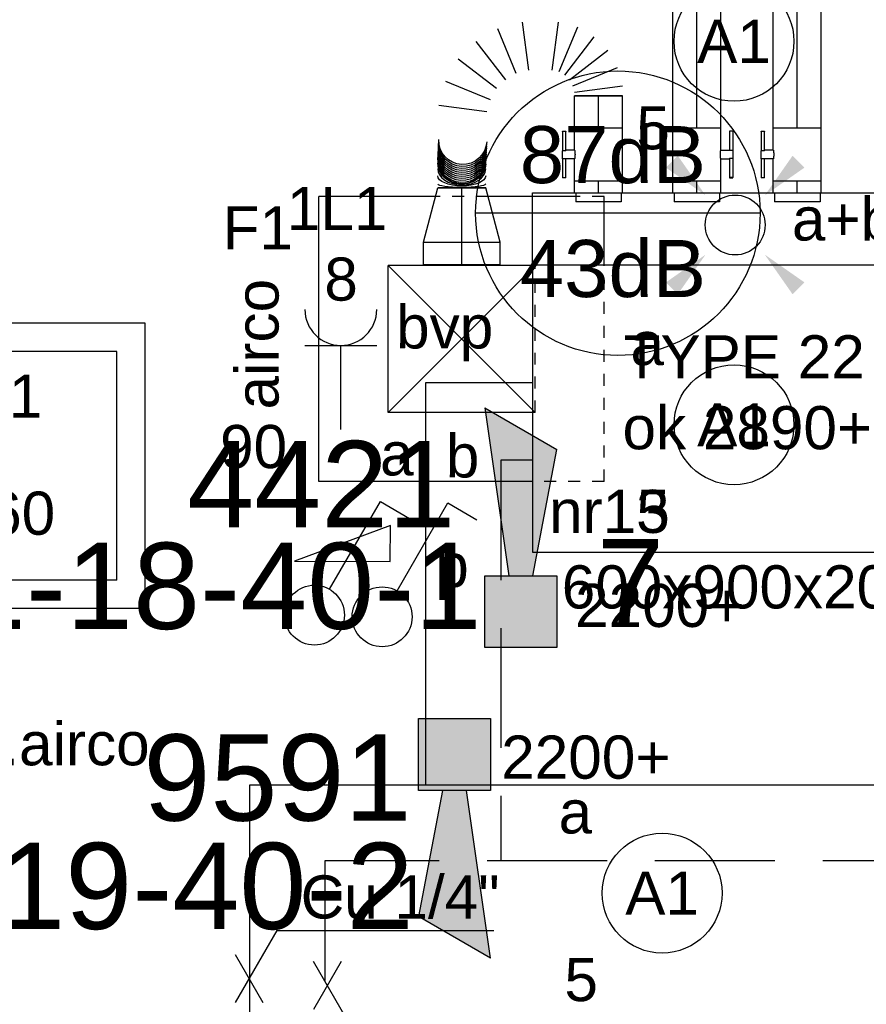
# Model space of a CAD drawing. Extents: x -132501 to 411300, y -42818 to 427495.
# Tile 65 of 256: x 14155 to 15921, y 22294 to 24348. Entities that reach past the tile are written whole.
import ezdxf
from ezdxf.enums import TextEntityAlignment as Align

# ---------------------------------------------------------------- set-up
doc = ezdxf.new("R2010")
doc.units = 0
doc.header["$LTSCALE"] = 50
for name, pattern in [('2322140', [45, 40, -5]), ('2322203', [45, 5, -2, 5, -2, 5, -2, 5, -2, 5, -2, 5, -5]), ('CENTER2', [28.575000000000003, 19.05, -3.175, 3.175, -3.175]), ('STREEPJES', [0.1, 0.05, -0.05])]:
    doc.linetypes.add(name, pattern=pattern)
doc.layers.get('0').update_dxf_attribs({"linetype": 'CONTINUOUS'})
for name, color, linetype in [('45 Plafond 2D arcering', 7, 'CONTINUOUS'), ('brandmelddecibels', 3, 'CONTINUOUS'), ('brandmeldserienummers', 1, 'CONTINUOUS'), ('EL6222--', 3, 'CONTINUOUS'), ('EL6311--', 3, 'CONTINUOUS'), ('EL6511--', 3, 'CONTINUOUS'), ('WL524---', 90, 'CONTINUOUS'), ('WL5448--', 4, 'CONTINUOUS'), ('WL570---_RETOUR_RST', 2, 'CONTINUOUS'), ('WL570---_RETOUR_RST_HL', 1, 'CONTINUOUS'), ('WL570---_TOEVOER', 3, 'CONTINUOUS'), ('WL570---_TOEVOER_HL', 8, 'CONTINUOUS'), ('WL570---_TOEVOER_RST', 2, 'CONTINUOUS'), ('WL570---_TOEVOER_RST_HL', 1, 'CONTINUOUS'), ('WL5911--_D', 2, 'CONTINUOUS'), ('WM5448--', 1, 'CONTINUOUS'), ('WM570---_RETOUR_RST_PR', 1, 'CONTINUOUS'), ('WM570---_TOEVOER_PR', 1, 'CONTINUOUS'), ('WM570---_TOEVOER_RST_PR', 1, 'CONTINUOUS')]:
    doc.layers.add(name, color=color, linetype=linetype)
doc.styles.add('BURO-018', font='ARIAL.TTF', dxfattribs={"height": 63})
doc.styles.add('BURO-025', font='ARIAL.TTF', dxfattribs={"height": 125})

# ---------------------------------------------------------------- blocks, each defined once
blk = doc.blocks.new('E00028')
at = {"color": 0, "linetype": 'Continuous'}
for p, q in [((1.5, 11), (-1.5, 9.267949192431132)), ((1.5, 11), (0.5, 4)), ((-0.5, 4), (-1.5, 9.267949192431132)), ((-1.5, 4), (-1.5, 1)), ((1.5, 4), (-1.5, 4)), ((1.5, 1), (1.5, 4)), ((-1.5, 1), (1.5, 1))]:
    blk.add_line(p, q, dxfattribs=at)
for points in [[(-1.5, 9.267949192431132), (1.5, 11), (-0.5, 4), (0.5, 4)], [(-1.5, 4), (1.5, 4), (-1.5, 1), (1.5, 1)]]:
    blk.add_solid(points, dxfattribs=at)
at = {"color": 0, "linetype": 'Continuous', "style": 'BURO-018'}
blk.add_attdef('E_TEXT1', text='', height=1.8, dxfattribs=at).set_placement((0, 13.5), align=Align.MIDDLE)
at = {"color": 0, "linetype": 'Continuous', "style": 'BURO-018', "flags": 1}
blk.add_attdef('E_MATCODE', (0, 0), '', height=1.799999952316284, dxfattribs=at)
blk = doc.blocks.new('1115B3A')
at = {"color": 0, "linetype": 'Continuous'}
blk.add_circle((0, 0), 2.5, dxfattribs=at)
at = {"color": 0, "linetype": 'Continuous', "style": 'BURO-018'}
for tag, p in [('E_GKAST', (0, 8)), ('E_GROEP', (0, 5)), ('E_SGROEP', (4.5, 5)), ('E_ARMCODE', (0, 0)), ('E_SLET', (4.5, -1))]:
    blk.add_attdef(tag, text='', height=1.8, dxfattribs=at).set_placement(p, align=Align.MIDDLE)
blk = doc.blocks.new('E00411')
at = {"color": 0, "linetype": 'Continuous'}
blk.add_circle((0, 0), 1.25, dxfattribs=at)
for points in [[(-2.891705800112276, 2.395768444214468), (-2.395768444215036, 2.891705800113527), (-1.237436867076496, 1.237436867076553)], [(2.395768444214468, 2.891705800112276), (2.891705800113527, 2.395768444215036), (1.237436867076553, 1.237436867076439)], [(-2.395768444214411, -2.891705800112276), (-2.89170580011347, -2.395768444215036), (-1.237436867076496, -1.237436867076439)], [(2.89170580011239, -2.395768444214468), (2.395768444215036, -2.891705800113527), (1.237436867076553, -1.237436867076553)]]:
    blk.add_solid(points, dxfattribs=at)
at = {"color": 0, "linetype": 'Continuous', "style": 'BURO-018'}
for tag, height, p in [('E_SLET1', 1.8, (-2.842e-13, 4.641705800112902)), ('E_GROEP', 1.799999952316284, (0, 0)), ('E_GKAST', 1.799999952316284, (0, 0))]:
    blk.add_attdef(tag, text='', height=height, dxfattribs=at).set_placement(p, align=Align.MIDDLE)
at = {"color": 0, "linetype": 'Continuous', "style": 'BURO-018', "flags": 1}
for tag in ['E_MATCODE', 'E_SGROEP']:
    blk.add_attdef(tag, text='', height=1.799999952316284, dxfattribs=at).set_placement((0, 0), align=Align.MIDDLE)
blk = doc.blocks.new('111408')
at = {"color": 0, "linetype": 'Continuous'}
for p, q in [((3.154700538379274, 6), (-0.8452994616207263, 4.5)), ((3.154700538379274, 4.5), (3.154700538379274, 6)), ((-0.8452994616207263, 4.5), (3.154700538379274, 4.5))]:
    blk.add_line(p, q, dxfattribs=at)
blk = doc.blocks.new('1114A1-TH1')
at = {"color": 0, "linetype": 'Continuous'}
for p, q in [((0.625, 3.332531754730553), (2.742413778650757, 7)), ((2.742413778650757, 7), (3.954849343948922, 6.299999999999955))]:
    blk.add_line(p, q, dxfattribs=at)
blk.add_circle((0, 2.25), 1.25, dxfattribs=at)
at = {"color": 0, "zscale": 50}
blk.add_blockref('111408', (0, 0), dxfattribs=at)
at = {"color": 0, "linetype": 'Continuous', "style": 'BURO-018'}
for tag, height, p in [('E_SLET1', 1.8, (3.355960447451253, 9)), ('E_GROEP', 1.799999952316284, (0, 0)), ('E_GKAST', 1.799999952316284, (0, 0))]:
    blk.add_attdef(tag, text='', height=height, dxfattribs=at).set_placement(p, align=Align.MIDDLE)
at = {"color": 0, "linetype": 'Continuous', "style": 'BURO-018', "flags": 1}
for tag in ['E_MATCODE', 'E_SGROEP']:
    blk.add_attdef(tag, text='', height=1.799999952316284, dxfattribs=at).set_placement((0, 0), align=Align.MIDDLE)
blk = doc.blocks.new('*U381')
at = {"color": 0, "ltscale": 10}
for p, q in [((297.5, 297.5, -2562.5), (-297.5, 297.5, -2562.5)), ((-297.5, -297.5, -2562.5), (-297.5, 297.5, -2562.5)), ((297.5, -297.5, -2562.5), (297.5, 297.5, -2562.5)), ((238.5, 238.5, -2562.5), (-238.5, 238.5, -2562.5)), ((-238.5, -238.5, -2562.5), (-238.5, 238.5, -2562.5)), ((238.5, -238.5, -2562.5), (238.5, 238.5, -2562.5)), ((238.5, -238.5, -2562.5), (-238.5, -238.5, -2562.5)), ((297.5, -297.5, -2562.5), (-297.5, -297.5, -2562.5))]:
    blk.add_line(p, q, dxfattribs=at)
at = {"layer": 'WL570---_RETOUR_RST_HL', "linetype": 'CENTER2'}
blk.add_circle((0, 0, -2562.5), 0.075, dxfattribs=at)
at = {"layer": 'WL570---_RETOUR_RST', "color": 1, "style": 'BURO-018'}
for tag in ['MC', 'Q']:
    blk.add_attdef(tag, text='', height=90, dxfattribs=at).set_placement((0, 0), align=Align.MIDDLE)
at = {"layer": 'WM570---_RETOUR_RST_PR', "color": 1, "style": 'BURO-018'}
blk.add_attdef('POSNR', text='', height=90, dxfattribs=at).set_placement((0, 0), align=Align.MIDDLE)
blk = doc.blocks.new('*U884')
at = {"color": 0, "ltscale": 10}
for p, q in [((-54.46603634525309, 297.5, -2537.5), (-297.5, 297.5, -2537.5)), ((-297.5, -297.5, -2537.5), (-297.5, 297.5, -2537.5)), ((238.2115284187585, 297.5, -2537.5), (55.03897447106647, 297.5, -2537.5)), ((297.5, 155.0835380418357, -2537.5), (297.5, 286.4371661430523, -2537.5)), ((147.6143813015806, 153.5, -2537.5), (-153.5, 153.5, -2537.5)), ((-153.5, -153.5, -2537.5), (-153.5, 153.5, -2537.5)), ((147.6143813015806, -147.6143813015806, -2537.5), (-153.5, 153.5, -2537.5)), ((-153.5, -153.5, -2537.5), (147.6143813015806, 147.6143813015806, -2537.5)), ((147.6143813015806, -153.5, -2537.5), (-153.5, -153.5, -2537.5)), ((147.6143813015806, -297.5, -2537.5), (-297.5, -297.5, -2537.5))]:
    blk.add_line(p, q, dxfattribs=at)
at = {"color": 8, "linetype": 'STREEPJES', "ltscale": 10}
for p, q in [((55.03897447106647, 297.5, -2537.5), (-54.46603634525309, 297.5, -2537.5)), ((297.5, 297.5, -2537.5), (238.2115284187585, 297.5, -2537.5)), ((297.5, 286.4371661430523, -2537.5), (297.5, 297.5, -2537.5)), ((153.5, 153.5, -2537.5), (147.6143813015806, 153.5, -2537.5)), ((147.6143813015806, 147.6143813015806, -2537.5), (153.5, 153.5, -2537.5)), ((153.5, -153.5, -2537.5), (153.5, 153.5, -2537.5)), ((297.5, -297.5, -2537.5), (297.5, 155.0835380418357, -2537.5)), ((153.5, -153.5, -2537.5), (147.6143813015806, -147.6143813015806, -2537.5)), ((153.5, -153.5, -2537.5), (147.6143813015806, -153.5, -2537.5)), ((297.5, -297.5, -2537.5), (147.6143813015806, -297.5, -2537.5))]:
    blk.add_line(p, q, dxfattribs=at)
at = {"layer": 'WL570---_TOEVOER_RST_HL', "linetype": 'CENTER2'}
blk.add_circle((0, 0, -2537.5), 0.075, dxfattribs=at)
at = {"layer": 'WL570---_TOEVOER_RST', "color": 1, "style": 'BURO-018'}
for tag in ['MC', 'Q']:
    blk.add_attdef(tag, text='', height=90, dxfattribs=at).set_placement((0, 0), align=Align.MIDDLE)
at = {"layer": 'WM570---_TOEVOER_RST_PR', "color": 1, "style": 'BURO-018'}
blk.add_attdef('POSNR', text='', height=90, dxfattribs=at).set_placement((0, 0), align=Align.MIDDLE)
blk = doc.blocks.new('*U885')
at = {"color": 2, "ltscale": 10}
for p, q in [((449.9999999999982, 300.0000000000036, -2995), (-450.0000000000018, 300.0000000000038, -2995)), ((-450.0000000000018, -299.9999999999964, -2995), (-450.0000000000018, 300.0000000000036, -2995)), ((449.9999999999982, -299.9999999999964, -2995), (449.9999999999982, 300.0000000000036, -2995)), ((449.9999999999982, -299.9999999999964, -2995), (-450.0000000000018, -299.9999999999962, -2995))]:
    blk.add_line(p, q, dxfattribs=at)
at = {"layer": 'WL5911--_D', "color": 2, "style": 'BURO-025'}
blk.add_attdef('POSNR', text='', height=125, dxfattribs=at).set_placement((0, 0), align=Align.MIDDLE)
blk = doc.blocks.new('*U887')
at = {"color": 0, "ltscale": 10}
for p, q in [((0, 50, -3000), (24.74124638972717, 49.99999999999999, -3000)), ((0, -50, -3000), (1.83697019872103e-14, 50, -3000)), ((0, -50, -3000), (24.74124638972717, -50.00000000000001, -3000))]:
    blk.add_line(p, q, dxfattribs=at)
at = {"layer": 'WL570---_TOEVOER_HL', "linetype": 'CENTER2'}
blk.add_line((0, 0, -3000), (24.74124638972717, -4.544893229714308e-15, -3000), dxfattribs=at)
at = {"layer": 'WM570---_TOEVOER_PR', "color": 1, "style": 'BURO-018'}
blk.add_attdef('POSNR', text='', height=90, dxfattribs=at).set_placement((0, 0), align=Align.MIDDLE)
blk = doc.blocks.new('*U888')
at = {"color": 0, "ltscale": 10}
for p, q in [((0, 50, -3000), (24.74124638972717, 49.99999999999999, -3000)), ((0, -50, -3000), (1.83697019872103e-14, 50, -3000)), ((0, -50, -3000), (24.74124638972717, -50.00000000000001, -3000))]:
    blk.add_line(p, q, dxfattribs=at)
at = {"layer": 'WL570---_TOEVOER_HL', "linetype": 'CENTER2'}
blk.add_line((0, 0, -3000), (24.74124638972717, -4.544893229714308e-15, -3000), dxfattribs=at)
at = {"layer": 'WM570---_TOEVOER_PR', "color": 1, "style": 'BURO-018'}
blk.add_attdef('POSNR', text='', height=90, dxfattribs=at).set_placement((0, 0), align=Align.MIDDLE)
blk = doc.blocks.new('*U889')
at = {"color": 0, "ltscale": 10}
for p, q in [((0, 50, -3000), (24.74124638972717, 49.99999999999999, -3000)), ((0, -50, -3000), (1.83697019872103e-14, 50, -3000)), ((0, -50, -3000), (24.74124638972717, -50.00000000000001, -3000))]:
    blk.add_line(p, q, dxfattribs=at)
at = {"layer": 'WL570---_TOEVOER_HL', "linetype": 'CENTER2'}
blk.add_line((0, 0, -3000), (24.74124638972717, -4.544893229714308e-15, -3000), dxfattribs=at)
at = {"layer": 'WM570---_TOEVOER_PR', "color": 1, "style": 'BURO-018'}
blk.add_attdef('POSNR', text='', height=90, dxfattribs=at).set_placement((0, 0), align=Align.MIDDLE)
blk = doc.blocks.new('*U890')
at = {"color": 2, "ltscale": 10}
for p, q in [((-9.308333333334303, 74.99999999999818, -3000), (-48.86751880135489, 74.9999999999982, -3000)), ((-48.86751880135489, 68.33333333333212, -3000), (-48.86751880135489, 74.99999999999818, -3000)), ((-48.86751880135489, 68.33333333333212, -3000), (-9.308333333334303, 68.3333333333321, -3000)), ((-9.308333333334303, 50, -3000), (-9.308333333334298, 75, -3000)), ((-9.308333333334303, 75, -3000), (7.514599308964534, 75, -3000)), ((7.514599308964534, 68.33333333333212, -3000), (7.514599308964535, 74.99999999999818, -3000)), ((47.86751880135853, 74.99999999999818, -3000), (7.514599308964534, 74.9999999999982, -3000)), ((7.514599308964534, 68.33333333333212, -3000), (47.86751880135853, 68.3333333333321, -3000)), ((9.308333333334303, 50, -3000), (9.308333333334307, 68.33333333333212, -3000)), ((47.86751880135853, 74.99999999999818, -3000), (48.86751880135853, 75, -3000)), ((47.86751880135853, 68.33333333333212, -3000), (47.86751880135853, 74.99999999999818, -3000)), ((48.86751880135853, 68.33333333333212, -3000), (47.86751880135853, 68.33333333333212, -3000)), ((48.86751880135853, 75, -3000), (48.86751880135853, 68.33333333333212, -3000)), ((-80.59124638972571, 47.5, -3000), (-98.44999999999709, 47.5, -3000)), ((-98.44999999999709, -47.5, -3000), (-98.44999999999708, 47.5, -3000)), ((-55.84999999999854, 50, -3000), (-9.308333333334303, 49.99999999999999, -3000)), ((-55.84999999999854, -50, -3000), (-55.84999999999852, 50, -3000)), ((9.308333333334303, 50, -3000), (55.84999999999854, 49.99999999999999, -3000)), ((55.84999999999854, 50, -3000), (55.84999999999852, -50, -3000)), ((-80.59124638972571, -47.5, -3000), (-98.44999999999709, -47.5, -3000)), ((-55.84999999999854, -50, -3000), (55.84999999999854, -50.00000000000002, -3000))]:
    blk.add_line(p, q, dxfattribs=at)
blk.add_spline([(9.26057528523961, 49.9911310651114, -3000), (9.117791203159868, 49.96487813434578, -3000), (8.881446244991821, 49.92228979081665, -3000), (8.55396562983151, 49.86507052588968, -3000), (8.138709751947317, 49.79551713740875, -3000), (7.639939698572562, 49.71643198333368, -3000), (7.06277352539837, 49.63101550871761, -3000), (6.413133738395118, 49.542741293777, -3000), (5.697686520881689, 49.45521774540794, -3000), (4.923773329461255, 49.37204142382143, -3000), (4.099335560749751, 49.29664778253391, -3000), (3.232833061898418, 49.23216570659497, -3000), (2.333157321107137, 49.18128255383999, -3000), (1.409540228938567, 49.14612633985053, -3000), (0.4714593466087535, 49.12817118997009, -3000), (-0.4714593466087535, 49.12817118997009, -3000), (-1.409540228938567, 49.14612633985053, -3000), (-2.333157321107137, 49.18128255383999, -3000), (-3.232833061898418, 49.23216570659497, -3000), (-4.099335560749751, 49.29664778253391, -3000), (-4.923773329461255, 49.37204142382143, -3000), (-5.697686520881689, 49.45521774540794, -3000), (-6.413133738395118, 49.542741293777, -3000), (-7.06277352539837, 49.63101550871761, -3000), (-7.639939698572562, 49.71643198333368, -3000), (-8.138709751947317, 49.79551713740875, -3000), (-8.55396562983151, 49.86507052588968, -3000), (-8.881446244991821, 49.92228979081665, -3000), (-9.117791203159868, 49.96487813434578, -3000), (-9.26057528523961, 49.9911310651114, -3000), (-9.308333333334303, 50, -3000)], degree=3, dxfattribs=at)
at = {"layer": 'WL570---_TOEVOER', "color": 1, "style": 'BURO-018'}
blk.add_attdef('I', text='', height=90, dxfattribs=at).set_placement((0, 0), align=Align.MIDDLE)
at = {"layer": 'WM570---_TOEVOER_PR', "color": 1, "style": 'BURO-018'}
blk.add_attdef('POSNR', text='', height=90, dxfattribs=at).set_placement((0, 0), align=Align.MIDDLE)
blk = doc.blocks.new('*U895')
at = {"color": 0, "ltscale": 10}
for p, q in [((-46.70000000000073, 80, -2550), (0, 79.99999999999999, -2550)), ((-46.70000000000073, 80, -2550), (-46.70000000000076, -80, -2550)), ((0, 80, -2550), (113.0999999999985, 49.99999999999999, -2550)), ((0, 80, -2550), (-2.939152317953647e-14, -80, -2550)), ((0, 80, -2550), (-2.939152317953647e-14, -80, -2550)), ((0, 80, -2550), (-2.939152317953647e-14, -80, -2550)), ((113.0999999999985, 50, -2550), (113.0999999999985, -50, -2550)), ((113.0999999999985, 50, -2550), (113.0999999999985, -50, -2550)), ((0, -80, -2550), (113.0999999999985, -50.00000000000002, -2550)), ((-46.70000000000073, -80, -2550), (0, -80.00000000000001, -2550))]:
    blk.add_line(p, q, dxfattribs=at)
at = {"layer": 'WL570---_TOEVOER_RST_HL', "linetype": 'CENTER2'}
for p, q in [((-46.70000000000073, 0, -2550), (0, -8.578650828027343e-15, -2550)), ((0, 0, -2550), (113.0999999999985, -2.077613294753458e-14, -2550))]:
    blk.add_line(p, q, dxfattribs=at)
blk.add_circle((113.0999999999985, 0, -2550), 0.075, dxfattribs=at)
at = {"layer": 'WM570---_TOEVOER_RST_PR', "color": 1, "style": 'BURO-018'}
blk.add_attdef('POSNR', text='', height=90, dxfattribs=at).set_placement((0, 0), align=Align.MIDDLE)
blk = doc.blocks.new('*U896')
at = {"color": 0, "ltscale": 10}
for p, q in [((0, 50, -3000), (66.69401607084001, 49.99999999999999, -3000)), ((66.69401607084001, 50, -3000), (66.69401607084, -50, -3000)), ((0, -50, -3000), (66.69401607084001, -50.00000000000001, -3000))]:
    blk.add_line(p, q, dxfattribs=at)
at = {"layer": 'WL570---_TOEVOER_HL', "linetype": 'CENTER2'}
blk.add_line((0, 0, -3000), (66.69401607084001, -1.225149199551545e-14, -3000), dxfattribs=at)
at = {"layer": 'WM570---_TOEVOER_PR', "color": 1, "style": 'BURO-018'}
blk.add_attdef('POSNR', text='', height=90, dxfattribs=at).set_placement((0, 0), align=Align.MIDDLE)
blk = doc.blocks.new('*U897')
at = {"color": 0, "ltscale": 10}
for p, q in [((-192.014236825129, 235.4250593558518, -3000), (-192.014236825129, 335.4250593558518, -3000)), ((-132.1402822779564, 335.1407860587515, -3000), (-133.732794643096, 335.1872040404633, -3000)), ((-33.31593209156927, 233.0144013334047, -3000), (-20.15068233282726, 333.0144013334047, -3000)), ((30.71593667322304, 319.3847318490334, -3000), (-7.882622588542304, 226.1995665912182, -3000)), ((14.92025888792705, 213.0343168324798, -3000), (76.32169962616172, 293.0542323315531, -3000)), ((113.5586491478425, 255.8172828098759, -3000), (33.53873364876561, 194.4158420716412, -3000)), ((46.70398340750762, 171.6129605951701, -3000), (139.8891486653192, 210.2115198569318, -3000)), ((153.5188181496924, 159.3449008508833, -3000), (53.51881814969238, 146.179651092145, -3000)), ((143.0567643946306, 44.26276614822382, -3000), (49.871599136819, 82.86132540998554, -3000)), ((53.51881814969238, 96.4729320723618, -3000), (153.5188181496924, 83.3076823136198, -3000)), ((42.82571305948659, 70.65749273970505, -3000), (122.8456285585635, 9.256052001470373, -3000)), ((0, -50, -3000), (1.83697019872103e-14, 50, -3000)), ((20.21113583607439, -50, -3000), (7.045886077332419, 50, -3000)), ((20.65749273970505, 53.64721901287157, -3000), (59.25605200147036, -39.53794624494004, -3000)), ((94.262766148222, -19.32681040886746, -3000), (32.86132540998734, 60.69310509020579, -3000))]:
    blk.add_line(p, q, dxfattribs=at)
for centre, major_axis, ratio, start_param, end_param in [((-183.3679548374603, 285.4250593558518, -3000), (-0.04009824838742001, -49.99999965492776), 0.1464909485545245, 3.141710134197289, 6.283302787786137), ((-152.3548237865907, 285.3475803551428, -3000), (-0.2477223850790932, -49.99941440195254), 0.6719353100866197, 3.142554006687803, 6.284146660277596), ((-134.393117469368, 285.1915490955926, -3000), (-1.456773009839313, -49.97910176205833), 0.9762423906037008, 3.15791287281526, 6.266865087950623)]:
    blk.add_ellipse(centre, major_axis=major_axis, ratio=ratio, start_param=start_param, end_param=end_param, dxfattribs=at)
at = {"color": 0, "ltscale": 10, "extrusion": (0, 0, -1)}
blk.add_ellipse((-166.8020027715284, 285.3984887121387, -3000), major_axis=(0.1281917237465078, 49.99985450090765), ratio=0.4271620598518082, start_param=3.142002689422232, end_param=6.283595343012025, dxfattribs=at)
at = {"color": 0, "ltscale": 10, "extrusion": (0, 0, -0.9999999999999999)}
for centre, major_axis, ratio, start_param, end_param in [((-141.2405226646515, 285.276612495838, -3000), (0.4701753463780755, 49.99784852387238), 0.8602398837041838, 3.144189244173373, 6.28578189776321), ((-131.3031264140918, 285.0497528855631, -3000), (-2.292031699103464, -49.94743827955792), 0.9932408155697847, 1.490116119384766e-08, 3.141592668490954), ((-127.1282147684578, 284.8581708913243, -3000), (-2.292031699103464, -49.94743827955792), 0.9932408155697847, 0, 3.141592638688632), ((-122.9533031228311, 284.6665888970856, -3000), (-2.292031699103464, -49.94743827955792), 0.9932408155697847, 1.490116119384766e-08, 3.141592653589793), ((-118.7783914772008, 284.4750069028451, -3000), (-2.292031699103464, -49.94743827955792), 0.9932408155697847, 1.490116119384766e-08, 3.141592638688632), ((-114.6034798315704, 284.2834249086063, -3000), (-2.292031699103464, -49.94743827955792), 0.9932408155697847, 0, 3.141592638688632), ((-110.4285681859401, 284.0918429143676, -3000), (-2.292031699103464, -49.94743827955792), 0.9932408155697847, 1.490116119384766e-08, 3.141592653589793), ((-106.2536565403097, 283.9002609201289, -3000), (-2.292031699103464, -49.94743827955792), 0.9932408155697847, 1.490116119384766e-08, 3.141592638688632), ((-102.0787448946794, 283.7086789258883, -3000), (-2.292031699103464, -49.94743827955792), 0.9932408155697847, 0, 3.141592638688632), ((-97.90383324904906, 283.5170969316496, -3000), (-2.292031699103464, -49.94743827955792), 0.9932408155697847, 1.490116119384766e-08, 3.141592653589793), ((-93.72892160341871, 283.3255149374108, -3000), (-2.292031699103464, -49.94743827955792), 0.9932408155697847, 1.490116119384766e-08, 3.141592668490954)]:
    blk.add_ellipse(centre, major_axis=major_axis, ratio=ratio, start_param=start_param, end_param=end_param, dxfattribs=at)
at = {"layer": 'WM570---_TOEVOER_PR', "color": 1, "style": 'BURO-018'}
blk.add_attdef('POSNR', text='', height=90, dxfattribs=at).set_placement((0, 0), align=Align.MIDDLE)
blk = doc.blocks.new('*U898')
at = {"color": 2, "ltscale": 10}
for p, q in [((-9.308333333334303, 74.99999999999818, -3000), (-48.86751880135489, 74.9999999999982, -3000)), ((-48.86751880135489, 68.33333333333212, -3000), (-48.86751880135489, 74.99999999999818, -3000)), ((-48.86751880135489, 68.33333333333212, -3000), (-9.308333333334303, 68.3333333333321, -3000)), ((-9.308333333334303, 50, -3000), (-9.308333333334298, 75, -3000)), ((-9.308333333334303, 75, -3000), (7.514599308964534, 75, -3000)), ((7.514599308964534, 68.33333333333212, -3000), (7.514599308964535, 74.99999999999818, -3000)), ((47.86751880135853, 74.99999999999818, -3000), (7.514599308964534, 74.9999999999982, -3000)), ((7.514599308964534, 68.33333333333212, -3000), (47.86751880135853, 68.3333333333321, -3000)), ((9.308333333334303, 50, -3000), (9.308333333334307, 68.33333333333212, -3000)), ((47.86751880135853, 74.99999999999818, -3000), (48.86751880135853, 75, -3000)), ((47.86751880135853, 68.33333333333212, -3000), (47.86751880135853, 74.99999999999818, -3000)), ((48.86751880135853, 68.33333333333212, -3000), (47.86751880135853, 68.33333333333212, -3000)), ((48.86751880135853, 75, -3000), (48.86751880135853, 68.33333333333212, -3000)), ((-80.59124638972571, 47.5, -3000), (-98.44999999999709, 47.5, -3000)), ((-98.44999999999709, -47.5, -3000), (-98.44999999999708, 47.5, -3000)), ((-55.84999999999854, 50, -3000), (-9.308333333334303, 49.99999999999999, -3000)), ((-55.84999999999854, -50, -3000), (-55.84999999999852, 50, -3000)), ((9.308333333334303, 50, -3000), (55.84999999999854, 49.99999999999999, -3000)), ((55.84999999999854, 50, -3000), (55.84999999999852, -50, -3000)), ((-80.59124638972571, -47.5, -3000), (-98.44999999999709, -47.5, -3000)), ((-55.84999999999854, -50, -3000), (55.84999999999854, -50.00000000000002, -3000))]:
    blk.add_line(p, q, dxfattribs=at)
blk.add_spline([(9.26057528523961, 49.9911310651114, -3000), (9.117791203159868, 49.96487813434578, -3000), (8.881446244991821, 49.92228979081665, -3000), (8.55396562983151, 49.86507052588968, -3000), (8.138709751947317, 49.79551713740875, -3000), (7.639939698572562, 49.71643198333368, -3000), (7.06277352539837, 49.63101550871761, -3000), (6.413133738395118, 49.542741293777, -3000), (5.697686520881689, 49.45521774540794, -3000), (4.923773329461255, 49.37204142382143, -3000), (4.099335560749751, 49.29664778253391, -3000), (3.232833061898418, 49.23216570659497, -3000), (2.333157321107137, 49.18128255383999, -3000), (1.409540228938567, 49.14612633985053, -3000), (0.4714593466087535, 49.12817118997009, -3000), (-0.4714593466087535, 49.12817118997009, -3000), (-1.409540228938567, 49.14612633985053, -3000), (-2.333157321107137, 49.18128255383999, -3000), (-3.232833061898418, 49.23216570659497, -3000), (-4.099335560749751, 49.29664778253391, -3000), (-4.923773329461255, 49.37204142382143, -3000), (-5.697686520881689, 49.45521774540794, -3000), (-6.413133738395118, 49.542741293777, -3000), (-7.06277352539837, 49.63101550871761, -3000), (-7.639939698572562, 49.71643198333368, -3000), (-8.138709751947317, 49.79551713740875, -3000), (-8.55396562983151, 49.86507052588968, -3000), (-8.881446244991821, 49.92228979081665, -3000), (-9.117791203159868, 49.96487813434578, -3000), (-9.26057528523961, 49.9911310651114, -3000), (-9.308333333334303, 50, -3000)], degree=3, dxfattribs=at)
at = {"layer": 'WL570---_TOEVOER', "color": 1, "style": 'BURO-018'}
blk.add_attdef('I', text='', height=90, dxfattribs=at).set_placement((0, 0), align=Align.MIDDLE)
at = {"layer": 'WM570---_TOEVOER_PR', "color": 1, "style": 'BURO-018'}
blk.add_attdef('POSNR', text='', height=90, dxfattribs=at).set_placement((0, 0), align=Align.MIDDLE)
blk = doc.blocks.new('*U899')
at = {"color": 2, "ltscale": 10}
for p, q in [((-80.59124638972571, 47.50000000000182, -3000), (-98.44999999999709, 47.50000000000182, -3000)), ((-98.44999999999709, -47.49999999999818, -3000), (-98.44999999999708, 47.50000000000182, -3000)), ((-55.84999999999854, 50.00000000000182, -3000), (55.84999999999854, 50.0000000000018, -3000)), ((-55.84999999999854, -49.99999999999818, -3000), (-55.84999999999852, 50.00000000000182, -3000)), ((55.84999999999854, 50.00000000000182, -3000), (55.84999999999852, -49.99999999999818, -3000)), ((-80.59124638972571, -47.49999999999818, -3000), (-98.44999999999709, -47.49999999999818, -3000)), ((-55.84999999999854, -49.99999999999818, -3000), (-9.308333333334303, -49.99999999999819, -3000)), ((-9.308333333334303, -49.99999999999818, -3000), (-9.308333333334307, -68.3333333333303, -3000)), ((9.308333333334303, -49.99999999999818, -3000), (9.308333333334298, -74.99999999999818, -3000)), ((9.308333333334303, -49.99999999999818, -3000), (55.84999999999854, -49.99999999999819, -3000)), ((-48.86751880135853, -68.3333333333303, -3000), (-48.86751880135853, -74.99999999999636, -3000)), ((-47.86751880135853, -68.3333333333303, -3000), (-48.86751880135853, -68.3333333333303, -3000)), ((-48.86751880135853, -74.99999999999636, -3000), (-47.86751880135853, -75, -3000)), ((-7.514599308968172, -68.3333333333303, -3000), (-47.86751880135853, -68.33333333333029, -3000)), ((-47.86751880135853, -75, -3000), (-47.86751880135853, -68.3333333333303, -3000)), ((-7.514599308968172, -75, -3000), (-47.86751880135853, -74.99999999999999, -3000)), ((-7.514599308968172, -68.3333333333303, -3000), (-7.514599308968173, -74.99999999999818, -3000)), ((9.308333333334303, -74.99999999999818, -3000), (-7.514599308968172, -74.99999999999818, -3000)), ((48.86751880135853, -68.3333333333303, -3000), (9.308333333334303, -68.33333333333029, -3000)), ((48.86751880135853, -75, -3000), (9.308333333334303, -74.99999999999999, -3000)), ((48.86751880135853, -75, -3000), (48.86751880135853, -68.3333333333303, -3000))]:
    blk.add_line(p, q, dxfattribs=at)
blk.add_spline([(-9.26057528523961, -49.99113106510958, -3000), (-9.117791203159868, -49.96487813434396, -3000), (-8.881446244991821, -49.92228979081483, -3000), (-8.55396562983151, -49.86507052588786, -3000), (-8.138709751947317, -49.79551713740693, -3000), (-7.639939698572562, -49.71643198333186, -3000), (-7.06277352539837, -49.63101550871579, -3000), (-6.413133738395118, -49.54274129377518, -3000), (-5.697686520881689, -49.45521774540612, -3000), (-4.923773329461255, -49.37204142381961, -3000), (-4.099335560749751, -49.29664778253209, -3000), (-3.232833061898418, -49.23216570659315, -3000), (-2.333157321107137, -49.18128255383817, -3000), (-1.409540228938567, -49.14612633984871, -3000), (-0.4714593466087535, -49.12817118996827, -3000), (0.4714593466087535, -49.12817118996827, -3000), (1.409540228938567, -49.14612633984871, -3000), (2.333157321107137, -49.18128255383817, -3000), (3.232833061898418, -49.23216570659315, -3000), (4.099335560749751, -49.29664778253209, -3000), (4.923773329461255, -49.37204142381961, -3000), (5.697686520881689, -49.45521774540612, -3000), (6.413133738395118, -49.54274129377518, -3000), (7.06277352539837, -49.63101550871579, -3000), (7.639939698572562, -49.71643198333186, -3000), (8.138709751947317, -49.79551713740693, -3000), (8.55396562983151, -49.86507052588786, -3000), (8.881446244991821, -49.92228979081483, -3000), (9.117791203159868, -49.96487813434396, -3000), (9.26057528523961, -49.99113106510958, -3000), (9.308333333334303, -49.99999999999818, -3000)], degree=3, dxfattribs=at)
at = {"layer": 'WL570---_TOEVOER', "color": 1, "style": 'BURO-018'}
blk.add_attdef('I', text='', height=90, dxfattribs=at).set_placement((0, 0), align=Align.MIDDLE)
at = {"layer": 'WM570---_TOEVOER_PR', "color": 1, "style": 'BURO-018'}
blk.add_attdef('POSNR', text='', height=90, dxfattribs=at).set_placement((0, 0), align=Align.MIDDLE)
blk = doc.blocks.new('*U901')
at = {"color": 0, "ltscale": 10}
for p, q in [((0, 50, -3000), (524.5175768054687, 49.9999999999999, -3000)), ((524.5175768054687, 50, -3000), (524.5175768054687, -50, -3000)), ((0, -50, -3000), (524.5175768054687, -50.0000000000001, -3000))]:
    blk.add_line(p, q, dxfattribs=at)
at = {"layer": 'WL570---_TOEVOER_HL', "linetype": 'CENTER2'}
blk.add_line((0, 0, -3000), (524.5175768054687, -9.635231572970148e-14, -3000), dxfattribs=at)
at = {"layer": 'WM570---_TOEVOER_PR', "color": 1, "style": 'BURO-018'}
blk.add_attdef('POSNR', text='', height=90, dxfattribs=at).set_placement((0, 0), align=Align.MIDDLE)
blk = doc.blocks.new('*U904')
at = {"color": 0, "ltscale": 10}
for p, q in [((0, 50, -3000), (524.5175768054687, 49.9999999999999, -3000)), ((524.5175768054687, 50, -3000), (524.5175768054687, -50, -3000)), ((0, -50, -3000), (524.5175768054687, -50.0000000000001, -3000))]:
    blk.add_line(p, q, dxfattribs=at)
at = {"layer": 'WL570---_TOEVOER_HL', "linetype": 'CENTER2'}
blk.add_line((0, 0, -3000), (524.5175768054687, -9.635231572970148e-14, -3000), dxfattribs=at)
at = {"layer": 'WM570---_TOEVOER_PR', "color": 1, "style": 'BURO-018'}
blk.add_attdef('POSNR', text='', height=90, dxfattribs=at).set_placement((0, 0), align=Align.MIDDLE)
blk = doc.blocks.new('111304')
at = {"color": 0, "linetype": 'Continuous'}
for p, q in [((-1.5, 4.5), (1.5, 4.5)), ((0, 1), (0, 4.5))]:
    blk.add_line(p, q, dxfattribs=at)
blk.add_arc((0, 6), 1.5, 180, 0, dxfattribs=at)
at = {"color": 0, "linetype": 'Continuous', "style": 'BURO-018'}
for tag, p in [('E_GKAST', (0, 11.5)), ('E_GROEP', (0, 8.5)), ('E_SGROEP', (4.5, 8.5))]:
    blk.add_attdef(tag, text='', height=1.8, dxfattribs=at).set_placement(p, align=Align.MIDDLE)
at = {"color": 0, "linetype": 'Continuous', "style": 'BURO-018', "flags": 1}
for tag, height, p in [('E_VERMCODE', 1.8, (13, 8.5)), ('E_MATCODE', 1.799999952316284, (0, 0))]:
    blk.add_attdef(tag, text='', height=height, dxfattribs=at).set_placement(p, align=Align.MIDDLE)
blk = doc.blocks.new('1114A1')
at = {"color": 0, "linetype": 'Continuous'}
for p, q in [((0.625, 3.332531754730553), (2.742413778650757, 7)), ((2.742413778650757, 7), (3.954849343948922, 6.299999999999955))]:
    blk.add_line(p, q, dxfattribs=at)
blk.add_circle((0, 2.25), 1.25, dxfattribs=at)
at = {"color": 0, "linetype": 'Continuous', "style": 'BURO-018'}
for tag, height, p in [('E_SLET1', 1.8, (3.355960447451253, 9)), ('E_GROEP', 1.799999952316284, (0, 0)), ('E_GKAST', 1.799999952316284, (0, 0))]:
    blk.add_attdef(tag, text='', height=height, dxfattribs=at).set_placement(p, align=Align.MIDDLE)
at = {"color": 0, "linetype": 'Continuous', "style": 'BURO-018', "flags": 1}
for tag in ['E_MATCODE', 'E_SGROEP']:
    blk.add_attdef(tag, text='', height=1.799999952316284, dxfattribs=at).set_placement((0, 0), align=Align.MIDDLE)
blk = doc.blocks.new('*U1533', base_point=(18220.6988574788, 24266.05639799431, 2900))
at = {"color": 0, "linetype": 'Continuous'}
for p, q in [((18278.43388439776, 24366.05639799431, 2900), (18191.83134401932, 24216.05639799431, 2900)), ((18278.43388439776, 24366.05639799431, 2900), (18731.34657198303, 24366.05639799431, 2900)), ((18191.83134401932, 24316.05639799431, 2900), (18249.56637093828, 24216.05639799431, 2900))]:
    blk.add_line(p, q, dxfattribs=at)
at = {"color": 0, "linetype": 'Continuous', "style": 'BURO-018'}
blk.add_text('Cu 1/4"', height=90, dxfattribs=at).set_placement((18328.43388439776, 24391.05639799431, 2900))
blk = doc.blocks.new('*U1535', base_point=(18162.14372766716, 24108.51915624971, 2900))
at = {"color": 0, "linetype": 'Continuous'}
for p, q in [((18191.01124112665, 24158.51915624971, 2900), (18133.27621420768, 24058.51915624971, 2900)), ((18271.84027881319, 23918.51915624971, 2900), (18133.27621420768, 24158.51915624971, 2900)), ((18271.84027881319, 23918.51915624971, 2900), (18724.75296639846, 23918.51915624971, 2900))]:
    blk.add_line(p, q, dxfattribs=at)
at = {"color": 0, "linetype": 'Continuous', "style": 'BURO-018'}
blk.add_text('Cu 1/2"', height=90, dxfattribs=at).set_placement((18321.84027881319, 23943.51915624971, 2900))
blk = doc.blocks.new('GAFGHYHY')
at = {"layer": '45 Plafond 2D arcering', "linetype": 'Continuous'}
h = blk.add_hatch(dxfattribs=at)
h.set_pattern_fill('RASTER_600_0002', color=8, style=0, pattern_type=2)
h.set_pattern_definition([(0, (329606.6039655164, 263113.0164054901), (0, 600), []), (90, (329606.6039655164, 263113.0164054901), (-600, 0), [])])
h.paths.add_polyline_path([(314958.4484486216, 262579.1641033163), (311651.3856012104, 262579.1641033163), (311651.3856012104, 260865.8213427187), (318334.3856012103, 260865.8213427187), (318334.3856012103, 255497.548901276), (322319.3858894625, 254963.888382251), (325862.8856012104, 254725.6584581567), (325862.8856012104, 257249.2687077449), (333290.8856012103, 257249.2687077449), (333290.8856012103, 254942.5259475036), (336798.324696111, 255489.678399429), (340391.3464691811, 256042.0766862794), (347581.1320038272, 257147.4485607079), (347540.0042540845, 258187.0408377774), (344346.2374735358, 258187.0408377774), (344274.0276694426, 258060.1071111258, -0.2927741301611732), (338835.1502440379, 268360.9548132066), (333245.8043765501, 267502.245652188), (329585.4417988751, 267292.1290713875), (328865.1988823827, 267293.5379741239, 0.01313377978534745), (328865.6683573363, 267533.5375149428), (329496.8869935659, 267532.3027569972), (329497.1041820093, 270676.7641032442), (328743.0875005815, 270676.7641032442), (328743.0875005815, 270841.7641032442), (329497.1055634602, 270841.7641032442), (329497.1055634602, 272301.7641032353), (326028.5856012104, 272301.7641032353), (326028.5856012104, 270841.7641032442), (326783.0875005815, 270841.7641032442), (326783.0875005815, 270676.7641032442), (326008.5856012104, 270676.7641032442), (315530.2996312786, 270676.7641032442, -0.06356526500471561), (316101.1455684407, 268525.0756693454), (316090.0725138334, 268527.2530816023, -0.003566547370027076), (316103.7128682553, 268406.4108793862), (316579.7973396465, 268479.8951624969), (316533.0012536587, 268710.3932426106), (316693.973066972, 268745.3050008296, -0.1356799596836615), (316433.9819192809, 263929.0466205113), (316277.9569696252, 263980.9998569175), (316414.7757330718, 264431.9906666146), (314732.6044793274, 264431.9906666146, 0.01816797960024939)], flags=0)
h.paths.add_polyline_path([(325877.1581249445, 261732.8260382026, -51.8167411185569), (326135.6591064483, 261974.1158924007), (326121.4581252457, 261988.1989365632), (325864.0853531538, 261747.9621750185)], flags=0)
h.paths.add_polyline_path([(329466.0667907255, 263438.9307410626, -0.9999999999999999), (335716.0667907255, 263438.9307410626, -0.9999999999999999)], flags=0)
h.paths.add_polyline_path([(339101.6930176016, 258177.7519564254, -0.9999999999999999), (333851.6930176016, 258177.7519564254, -0.9999999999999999)], flags=0)

msp = doc.modelspace()

# ---------------------------------------------------------------- linework, layer by layer
at = {"layer": 'brandmelddecibels'}
msp.add_line((15699.23558888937, 23944.73300137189), (15105.83051410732, 23944.73300137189), dxfattribs=at)
msp.add_circle((15402.53305149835, 23944.73300137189), 296.7025373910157, dxfattribs=at)
at = {"layer": 'WL5448--', "linetype": '2322140'}
for p, q in [((15000.99669347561, 23590.61881803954, 2900), (15000.99669347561, 22751.38234346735, 2900)), ((15224.13098095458, 23429.15873321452, 2900), (15158.53393522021, 23429.15873321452, 2900)), ((16622.36166432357, 22751.38234346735, 2900), (14633.82522105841, 22751.38234346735, 2900)), ((14633.82522105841, 22751.38234346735, 2900), (14633.82522105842, 21722.14262954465, 2900))]:
    msp.add_line(p, q, dxfattribs=at)
at = {"layer": 'WL5448--', "linetype": '2322203'}
for p, q in [((15224.13098095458, 23590.61881803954, 2900), (15000.99669347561, 23590.61881803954, 2900)), ((15158.53393522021, 23429.15873321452, 2900), (15158.53393522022, 22593.84510172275, 2900)), ((16779.89890606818, 22593.84510172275, 2900), (14791.36246280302, 22593.84510172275, 2900)), ((14791.36246280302, 22593.84510172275, 2900), (14791.36246280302, 21722.14262954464, 2900))]:
    msp.add_line(p, q, dxfattribs=at)
at = {"layer": 'WL570---_TOEVOER'}
for p, q in [((15224.13098095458, 23837.33995508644, 95), (15224.13098095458, 23987.33995508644, 95)), ((15224.13098095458, 23987.33995508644, 95), (16123.5962140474, 23987.33995508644, 95))]:
    msp.add_line(p, q, dxfattribs=at)

# ---------------------------------------------------------------- block references
at = {"layer": 'EL6222--'}
ref = msp.add_blockref('111304', (14824.54982792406, 23443.76459331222), dxfattribs=dict(at, xscale=50, yscale=50, zscale=50))
ref.add_attrib('E_GROEP', '8', dxfattribs={"layer": '0', "color": 1, "linetype": 'Continuous', "height": 90, "style": 'BURO-018'}).set_placement((14825.12213699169, 23807.33322457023), align=Align.MIDDLE)
at = {"layer": 'EL6311--'}
ref = msp.add_blockref('1115B3A', (15644.80624818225, 24303.31727061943), dxfattribs=dict(at, xscale=50.00000000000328, yscale=50.00000000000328, zscale=50, rotation=181.9948371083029))
ref.add_attrib('E_ARMCODE', 'A1', dxfattribs={"layer": '0', "color": 1, "linetype": 'Continuous', "height": 90, "style": 'BURO-018'}).set_placement((15644.80624818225, 24303.31727061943), align=Align.MIDDLE)
ref.add_attrib('E_SLET', 'a', dxfattribs={"layer": '0', "color": 1, "linetype": 'Continuous', "height": 90, "style": 'BURO-018'}).set_placement((15463.82065147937, 24472.11956262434), align=Align.MIDDLE)
ref.add_attrib('E_GROEP', '5', dxfattribs={"layer": '0', "color": 1, "linetype": 'Continuous', "height": 90, "style": 'BURO-018'}).set_placement((15476.00395617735, 24122.33167391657), align=Align.MIDDLE)
ref = msp.add_blockref('E00411', (15647.25583136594, 23920.1280097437), dxfattribs=dict(at, xscale=50, yscale=50, zscale=50))
ref.add_attrib('E_SLET1', 'a+b', dxfattribs={"layer": '0', "color": 1, "linetype": 'Continuous', "height": 90, "style": 'BURO-018'}).set_placement((15872.25583136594, 23934.54315236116), align=Align.MIDDLE)
ref = msp.add_blockref('1115B3A', (15644.80624818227, 23503.31727061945), dxfattribs=dict(at, xscale=50.00000000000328, yscale=50.00000000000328, zscale=50, rotation=181.9948371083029))
ref.add_attrib('E_ARMCODE', 'A1', dxfattribs={"layer": '0', "color": 1, "linetype": 'Continuous', "height": 90, "style": 'BURO-018'}).set_placement((15644.80624818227, 23503.31727061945), align=Align.MIDDLE)
ref.add_attrib('E_SLET', 'a', dxfattribs={"layer": '0', "color": 1, "linetype": 'Continuous', "height": 90, "style": 'BURO-018'}).set_placement((15463.8206514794, 23672.11956262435), align=Align.MIDDLE)
ref.add_attrib('E_GROEP', '5', dxfattribs={"layer": '0', "color": 1, "linetype": 'Continuous', "height": 90, "style": 'BURO-018'}).set_placement((15476.00395617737, 23322.33167391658), align=Align.MIDDLE)
ref = msp.add_blockref('1114A1', (14910.74970875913, 22990.17758524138), dxfattribs=dict(at, xscale=50, yscale=50, zscale=50))
ref.add_attrib('E_SLET1', 'b', dxfattribs={"layer": '0', "color": 1, "linetype": 'Continuous', "height": 90, "style": 'BURO-018'}).set_placement((15078.54772721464, 23440.17758524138), align=Align.MIDDLE)
ref = msp.add_blockref('1114A1-TH1', (14769.12661998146, 22993.69392352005), dxfattribs=dict(at, xscale=49.9999999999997, yscale=50.00000000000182, zscale=49.9999999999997, rotation=359.786292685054))
ref.add_attrib('E_SLET1', 'a', dxfattribs={"layer": '0', "color": 1, "linetype": 'Continuous', "height": 90, "style": 'BURO-018'}).set_placement((14941.32456468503, 23442.02864996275), align=Align.MIDDLE)
ref = msp.add_blockref('1115B3A', (15494.83436328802, 22526.21109420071), dxfattribs=dict(at, xscale=50.00000000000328, yscale=50.00000000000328, zscale=50, rotation=181.9948371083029))
ref.add_attrib('E_ARMCODE', 'A1', dxfattribs={"layer": '0', "color": 1, "linetype": 'Continuous', "height": 90, "style": 'BURO-018'}).set_placement((15494.83436328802, 22526.21109420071), align=Align.MIDDLE)
ref.add_attrib('E_SLET', 'a', dxfattribs={"layer": '0', "color": 1, "linetype": 'Continuous', "height": 90, "style": 'BURO-018'}).set_placement((15313.84876658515, 22695.01338620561), align=Align.MIDDLE)
ref.add_attrib('E_GROEP', '5', dxfattribs={"layer": '0', "color": 1, "linetype": 'Continuous', "height": 90, "style": 'BURO-018'}).set_placement((15326.03207128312, 22345.22549749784), align=Align.MIDDLE)
at = {"layer": 'EL6511--', "xscale": -50.00000000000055, "zscale": 50}
for p, yscale, rotation in [((15200.06693193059, 22988.48042642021), 50.00000000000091, 359.9727928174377), ((15061.85550415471, 22940.54180260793), 50, 179.9727928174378)]:
    msp.add_blockref('E00028', p, dxfattribs=dict(at, yscale=yscale, rotation=rotation))
at = {"layer": 'WL524---'}
msp.add_blockref('GAFGHYHY', (-304837.0444749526, -242743.8149120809), dxfattribs=at)
at = {"layer": 'WL570---_RETOUR_RST'}
ref = msp.add_blockref('*U381', (14118.84316341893, 23417.69774624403, 2562.5), dxfattribs=at)
ref.add_attrib('Q', '360', dxfattribs={"color": 1, "height": 90, "style": 'BURO-018'}).set_placement((14123.84244520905, 23318.92938484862), align=Align.MIDDLE)
ref.add_attrib('MC', 'C1', dxfattribs={"color": 1, "height": 90, "style": 'BURO-018'}).set_placement((14121.69034588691, 23563.25482303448), align=Align.MIDDLE)
at = {"layer": 'WL570---_TOEVOER', "rotation": 90}
for name, p in [('*U904', (15567.24256207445, 24122.99358318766, 3000)), ('*U901', (15776.79119212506, 24122.99358318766, 3000)), ('*U897', (15362.22812807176, 24189.6875992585, 3000)), ('*U896', (15362.22812807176, 24122.99358318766, 3000)), ('*U890', (15362.22812807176, 24067.14358318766, 3000)), ('*U899', (15567.24256207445, 24067.14358318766, 3000)), ('*U898', (15776.79119212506, 24067.14358318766, 3000)), ('*U889', (15362.22812807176, 23986.55233679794, 3000)), ('*U888', (15567.24256207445, 23986.55233679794, 3000)), ('*U887', (15776.79119212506, 23986.55233679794, 3000))]:
    msp.add_blockref(name, p, dxfattribs=at)
at = {"layer": 'WL570---_TOEVOER_RST', "rotation": 90}
msp.add_blockref('*U895', (15076.8030687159, 23884.57336243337, 2550), dxfattribs=at)
at = {"layer": 'WL570---_TOEVOER_RST'}
ref = msp.add_blockref('*U884', (15076.516599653, 23682.25641704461, 2537.5), dxfattribs=at)
ref.add_attrib('Q', '90', dxfattribs={"color": 1, "height": 90, "style": 'BURO-018'}).set_placement((14642.5954747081, 23457.93958737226), align=Align.MIDDLE)
ref.add_attrib('MC', 'F1', dxfattribs={"color": 1, "height": 90, "style": 'BURO-018'}).set_placement((14651.33129324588, 23914.07064892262), align=Align.MIDDLE)
at = {"layer": 'WL5911--_D', "rotation": 180}
msp.add_blockref('*U885', (15674.13098095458, 23537.33995508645, 2995), dxfattribs=at)
at = {"layer": 'WM5448--'}
for name, p in [('*U1533', (14633.06738857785, 22348.20478074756, 2900)), ('*U1535', (14796.23991857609, 22333.47539833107, 2900))]:
    msp.add_blockref(name, p, dxfattribs=at)

# ---------------------------------------------------------------- texts
at = {"layer": 'brandmelddecibels', "color": 2, "style": 'BURO-018'}
for s, p in [('87dB', (15392.12673364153, 24007.43305157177)), ('43dB', (15392.12673364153, 23769.8029644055))]:
    msp.add_text(s, height=119.07, dxfattribs=at).set_placement(p, align=Align.CENTER)
at = {"layer": 'brandmeldserienummers', "color": 1, "style": 'BURO-018'}
for s, p in [('4421', (14503.9446890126, 23289.69089788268)), ('131-18-40-1', (13748.00878762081, 23077.26455792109)), ('7', (15358.79796821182, 23085.21566993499)), ('9591', (14412.58670338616, 22677.41956606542)), ('131-19-40-2', (13606.50244155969, 22451.26781232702))]:
    msp.add_text(s, height=180, dxfattribs=at).set_placement(p)
at = {"layer": 'EL6222--', "color": 1, "style": 'BURO-018'}
for s, p in [('1L1', (14712.06289956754, 23909.61706061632)), ('bvp', (14939.91115512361, 23662.58698830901)), ('p', (15021.62268358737, 23164.85645740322)), ('2200+', (15313.30454767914, 23081.54965946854)), ('bed.airco', (13908.59114537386, 22792.87010261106)), ('2200+', (15159.19186216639, 22764.974456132))]:
    msp.add_text(s, height=90, dxfattribs=at).set_placement(p)
msp.add_text('airco', height=90, rotation=90, dxfattribs=at).set_placement((14694.72836387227, 23535.23512929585))
at = {"layer": 'WL570---_TOEVOER', "color": 1, "style": 'BURO-018'}
for s, p in [('TYPE 22', (15414.54811112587, 23600.08776508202)), ('ok 2890+', (15412.14895592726, 23452.27625630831)), ('nr13', (15258.95451977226, 23277.69392135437, -2700)), ('600x900x200', (15285.45559511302, 23120.11540451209))]:
    msp.add_text(s, height=90, dxfattribs=at).set_placement(p)

doc.saveas('drawing.dxf')
